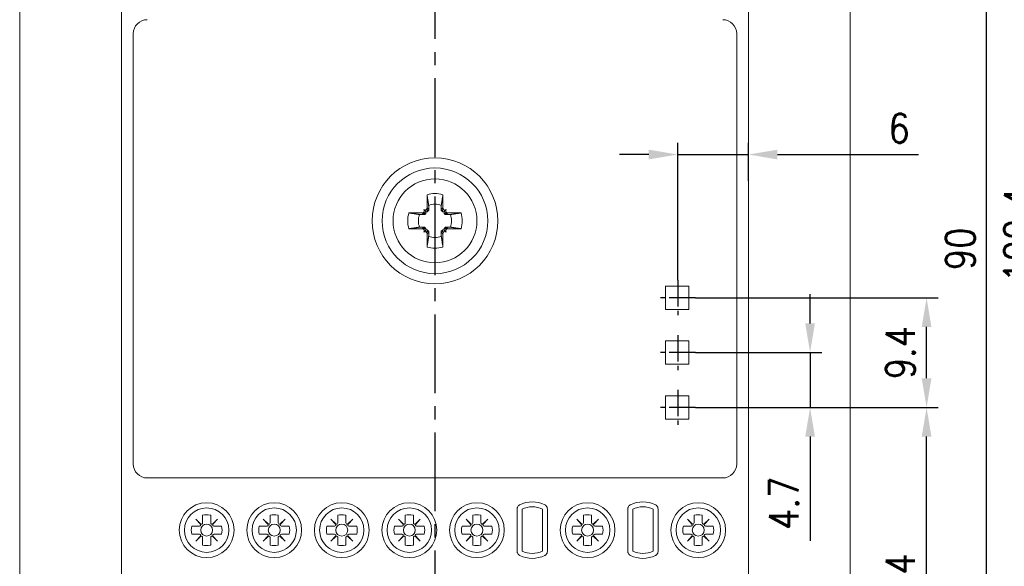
# Model space of a CAD drawing. Header units: millimetres. Extents: x -556 to 0, y -1 to 403.
# Tile 42 of 48: x -142 to -57, y 175 to 222. Entities that reach past the tile are written whole.
import ezdxf

# ---------------------------------------------------------------- set-up
doc = ezdxf.new("R2010")
doc.units = ezdxf.units.MM
doc.header["$LTSCALE"] = 3
doc.linetypes.add('CENTER2', pattern=[1.125, 0.75, -0.125, 0.125, -0.125])
doc.layers.get('DEFPOINTS').update_dxf_attribs({"color": 3})
doc.layers.add('0-CL', color=3, linetype='CENTER2')
doc.layers.add('0-DIM', color=3, linetype='Continuous')
doc.styles.add('ROMANS', font='romans.shx', dxfattribs={"width": 0.85})
doc.dimstyles.new('STAND01', dxfattribs={"dimtxt": 2.5, "dimasz": 2.5, "dimexe": 1, "dimexo": 0, "dimgap": 1, "dimtad": 1, "dimdec": 8, "dimdsep": 46, "dimtxsty": 'ROMANS', "dimcen": 0.09, "dimadec": 8, "dimazin": 2, "dimtp": 0.05, "dimtm": 0.05, "dimtfac": 0.6, "dimtdec": 8, "dimtmove": 0, "dimatfit": 0, "dimfxl": 1, "dimtolj": 1, "dimarcsym": 0})

# ---------------------------------------------------------------- blocks, each defined once
blk = doc.blocks.new('*D61')
at = {"layer": '0-DIM', "color": 0, "lineweight": -2}
for p, q in [((-626.65, 247.7), (-613.95, 247.7)), ((-614.95, 160.2), (-614.95, 245.2)), ((-626.65, 157.7), (-613.95, 157.7))]:
    blk.add_line(p, q, dxfattribs=at)
at = {"layer": '0-DIM', "color": 0}
for points in [[(-615.367, 245.2), (-614.533, 245.2), (-614.95, 247.7)], [(-615.367, 160.2), (-614.533, 160.2), (-614.95, 157.7)]]:
    blk.add_solid(points, dxfattribs=at)
at = {"layer": 'DEFPOINTS', "color": 0}
for p in [(-626.65, 247.7), (-614.95, 247.7), (-626.65, 157.7)]:
    blk.add_point(p, dxfattribs=at)
at = {"layer": '0-DIM', "color": 0, "insert": (-617.2, 202.7), "char_height": 2.5, "attachment_point": 5, "rotation": 90, "style": 'ROMANS'}
blk.add_mtext('\\A1;90', dxfattribs=at)
blk = doc.blocks.new('*D62')
at = {"layer": '0-DIM', "color": 0, "lineweight": -2}
for p, q in [((-639.95, 189.1), (-619.1, 189.1)), ((-620.1, 160.2), (-620.1, 186.6)), ((-626.65, 157.7), (-619.1, 157.7))]:
    blk.add_line(p, q, dxfattribs=at)
at = {"layer": '0-DIM', "color": 0}
for points in [[(-620.517, 186.6), (-619.683, 186.6), (-620.1, 189.1)], [(-620.517, 160.2), (-619.683, 160.2), (-620.1, 157.7)]]:
    blk.add_solid(points, dxfattribs=at)
at = {"layer": 'DEFPOINTS', "color": 0}
for p in [(-639.95, 189.1), (-620.1, 189.1), (-626.65, 157.7)]:
    blk.add_point(p, dxfattribs=at)
at = {"layer": '0-DIM', "color": 0, "insert": (-622.35, 173.4), "char_height": 2.5, "attachment_point": 5, "rotation": 90, "style": 'ROMANS'}
blk.add_mtext('\\A1;31.4', dxfattribs=at)
blk = doc.blocks.new('*D63')
at = {"layer": '0-DIM', "color": 0, "lineweight": -2}
for p, q in [((-641.45, 200), (-641.45, 211.788)), ((-635.4, 208.538), (-635.4, 211.788)), ((-643.95, 210.788), (-646.45, 210.788)), ((-641.45, 210.788), (-635.4, 210.788)), ((-632.9, 210.788), (-620.804, 210.788))]:
    blk.add_line(p, q, dxfattribs=at)
at = {"layer": '0-DIM', "color": 0}
for points in [[(-643.95, 211.204), (-643.95, 210.371), (-641.45, 210.788)], [(-632.9, 211.204), (-632.9, 210.371), (-635.4, 210.788)]]:
    blk.add_solid(points, dxfattribs=at)
at = {"layer": 'DEFPOINTS', "color": 0}
for p in [(-635.4, 210.788), (-635.4, 208.538), (-641.45, 200)]:
    blk.add_point(p, dxfattribs=at)
at = {"layer": '0-DIM', "color": 0, "insert": (-622.462, 213.038), "char_height": 2.5, "attachment_point": 5, "style": 'ROMANS'}
blk.add_mtext('\\A1;6', dxfattribs=at)
blk = doc.blocks.new('*D64')
at = {"layer": '0-DIM', "color": 0, "lineweight": -2}
for p, q in [((-639.95, 198.5), (-619.1, 198.5)), ((-620.1, 191.6), (-620.1, 196)), ((-639.95, 189.1), (-619.1, 189.1))]:
    blk.add_line(p, q, dxfattribs=at)
at = {"layer": '0-DIM', "color": 0}
for points in [[(-620.517, 196), (-619.683, 196), (-620.1, 198.5)], [(-620.517, 191.6), (-619.683, 191.6), (-620.1, 189.1)]]:
    blk.add_solid(points, dxfattribs=at)
at = {"layer": 'DEFPOINTS', "color": 0}
for p in [(-639.95, 198.5), (-620.1, 198.5), (-639.95, 189.1)]:
    blk.add_point(p, dxfattribs=at)
at = {"layer": '0-DIM', "color": 0, "insert": (-622.35, 193.8), "char_height": 2.5, "attachment_point": 5, "rotation": 90, "style": 'ROMANS'}
blk.add_mtext('\\A1;9.4', dxfattribs=at)
blk = doc.blocks.new('*D65')
at = {"layer": '0-DIM', "color": 0, "lineweight": -2}
for p, q in [((-630.1, 196.3), (-630.1, 198.8)), ((-639.95, 193.8), (-629.1, 193.8)), ((-630.1, 193.8), (-630.1, 189.1)), ((-639.95, 189.1), (-629.1, 189.1)), ((-630.1, 186.6), (-630.1, 177.648))]:
    blk.add_line(p, q, dxfattribs=at)
at = {"layer": '0-DIM', "color": 0}
for points in [[(-630.517, 196.3), (-629.683, 196.3), (-630.1, 193.8)], [(-630.517, 186.6), (-629.683, 186.6), (-630.1, 189.1)]]:
    blk.add_solid(points, dxfattribs=at)
at = {"layer": 'DEFPOINTS', "color": 0}
for p in [(-639.95, 193.8), (-639.95, 189.1), (-630.1, 189.1)]:
    blk.add_point(p, dxfattribs=at)
at = {"layer": '0-DIM', "color": 0, "insert": (-632.35, 180.874), "char_height": 2.5, "attachment_point": 5, "rotation": 90, "style": 'ROMANS'}
blk.add_mtext('\\A1;4.7', dxfattribs=at)
blk = doc.blocks.new('*D66')
at = {"layer": '0-DIM', "color": 0, "lineweight": -2}
for p, q in [((-638.95, 254.1), (-608.95, 254.1)), ((-609.95, 156.2), (-609.95, 251.6)), ((-640.35, 153.7), (-608.95, 153.7))]:
    blk.add_line(p, q, dxfattribs=at)
at = {"layer": '0-DIM', "color": 0}
for points in [[(-610.367, 251.6), (-609.533, 251.6), (-609.95, 254.1)], [(-610.367, 156.2), (-609.533, 156.2), (-609.95, 153.7)]]:
    blk.add_solid(points, dxfattribs=at)
at = {"layer": 'DEFPOINTS', "color": 0}
for p in [(-638.95, 254.1), (-609.95, 254.1), (-640.35, 153.7)]:
    blk.add_point(p, dxfattribs=at)
at = {"layer": '0-DIM', "color": 0, "insert": (-612.2, 203.9), "char_height": 2.5, "attachment_point": 5, "rotation": 90, "style": 'ROMANS'}
blk.add_mtext('\\A1;100.4', dxfattribs=at)
blk = doc.blocks.new('CGI1030-01')
at = {"linetype": 'Continuous', "lineweight": 0}
for p, q in [((-141.95, 157.7), (-141.95, 247.7)), ((-70.65, 157.7), (-70.65, 247.7)), ((-133.2, 231.12518266), (-133.2, 174.27481734)), ((-79.4, 174.27481734), (-79.4, 231.12518266)), ((-132.2, 221.15), (-132.2, 184.25)), ((-80.4, 221.15), (-80.4, 184.25)), ((-106.97946951, 207.34277437), (-106.97634485, 206.20511685)), ((-105.62053048, 207.34277437), (-105.62365515, 206.20511685)), ((-107.40511685, 205.77634485), (-108.54277437, 205.77946951)), ((-107.40511685, 205.77634485), (-107.26069867, 205.63192667)), ((-107.27054832, 205.84427415), (-107.29179723, 205.82302524)), ((-107.29179723, 205.82302524), (-107.14557876, 205.67680676)), ((-107.12853037, 205.92853038), (-107.27117151, 206.07117151)), ((-107.27054832, 205.84427415), (-107.12420111, 205.69792694)), ((-107.02302523, 206.09179724), (-107.04427415, 206.07054832)), ((-107.04427415, 206.07054832), (-106.89792694, 205.92420111)), ((-107.02302523, 206.09179724), (-106.87680676, 205.94557877)), ((-106.97634485, 206.20511685), (-106.83192667, 206.06069867)), ((-105.62365515, 206.20511685), (-105.76807333, 206.06069867)), ((-105.57697476, 206.09179724), (-105.72319323, 205.94557877)), ((-105.55572584, 206.07054832), (-105.70207305, 205.92420111)), ((-105.57697476, 206.09179724), (-105.55572584, 206.07054832)), ((-105.32945167, 205.84427415), (-105.47579888, 205.69792694)), ((-105.47146962, 205.92853038), (-105.32882848, 206.07117151)), ((-105.30820276, 205.82302524), (-105.45442123, 205.67680676)), ((-105.19488315, 205.77634485), (-105.33930132, 205.63192667)), ((-105.32945167, 205.84427415), (-105.30820276, 205.82302524)), ((-105.19488315, 205.77634485), (-104.05722563, 205.77946951)), ((-107.40511685, 204.42365515), (-107.26069867, 204.56807333)), ((-105.19488315, 204.42365515), (-105.33930132, 204.56807333)), ((-108.54277437, 204.42053049), (-107.40511685, 204.42365515)), ((-107.29179723, 204.37697476), (-107.14557876, 204.52319324)), ((-107.29179723, 204.37697476), (-107.27054832, 204.35572585)), ((-107.12853037, 204.27146962), (-107.27117151, 204.12882849)), ((-107.27054832, 204.35572585), (-107.12420111, 204.50207306)), ((-107.04427415, 204.12945168), (-106.89792694, 204.27579889)), ((-107.04427415, 204.12945168), (-107.02302523, 204.10820276)), ((-107.02302523, 204.10820276), (-106.87680676, 204.25442123)), ((-106.97634485, 203.99488315), (-106.97946951, 202.85722563)), ((-106.97634485, 203.99488315), (-106.83192667, 204.13930133)), ((-105.62365515, 203.99488315), (-105.76807333, 204.13930133)), ((-105.57697476, 204.10820276), (-105.72319323, 204.25442123)), ((-105.55572584, 204.12945168), (-105.70207305, 204.27579889)), ((-105.62365515, 203.99488315), (-105.62053048, 202.85722563)), ((-105.55572584, 204.12945168), (-105.57697476, 204.10820276)), ((-105.32945167, 204.35572585), (-105.47579888, 204.50207306)), ((-105.47146962, 204.27146962), (-105.32882848, 204.12882849)), ((-105.30820276, 204.37697476), (-105.45442123, 204.52319324)), ((-105.30820276, 204.37697476), (-105.32945167, 204.35572585)), ((-104.05722563, 204.42053049), (-105.19488315, 204.42365515)), ((-86.5, 197.5), (-86.5, 199.5)), ((-86.5, 199.5), (-84.5, 199.5)), ((-86.5, 197.5), (-86.5, 199.5)), ((-84.5, 199.5), (-86.5, 199.5)), ((-84.5, 199.5), (-84.5, 197.5)), ((-84.5, 199.5), (-84.5, 197.5)), ((-84.5, 197.5), (-86.5, 197.5)), ((-86.5, 197.5), (-84.5, 197.5)), ((-86.5, 192.8), (-86.5, 194.8)), ((-86.5, 194.8), (-84.5, 194.8)), ((-86.5, 192.8), (-86.5, 194.8)), ((-86.5, 194.8), (-84.5, 194.8)), ((-84.5, 194.8), (-84.5, 192.8)), ((-84.5, 194.8), (-84.5, 192.8)), ((-84.5, 192.8), (-86.5, 192.8)), ((-84.5, 192.8), (-86.5, 192.8)), ((-86.5, 188.1), (-86.5, 190.1)), ((-86.5, 190.1), (-84.5, 190.1)), ((-86.5, 188.1), (-86.5, 190.1)), ((-84.5, 190.1), (-86.5, 190.1)), ((-84.5, 190.1), (-84.5, 188.1)), ((-84.5, 190.1), (-84.5, 188.1)), ((-84.5, 188.1), (-86.5, 188.1)), ((-86.5, 188.1), (-84.5, 188.1)), ((-81.6, 183.05), (-131, 183.05)), ((-99.24739334, 176.76323007), (-99.24739334, 180.38676993)), ((-98.82643363, 176.77629482), (-98.82643363, 180.37370518)), ((-97.07356635, 176.77629482), (-97.07356635, 180.37370519)), ((-96.65260663, 180.38676993), (-96.65260663, 176.76323007)), ((-89.74739334, 176.76323007), (-89.74739334, 180.38676993)), ((-89.32643363, 176.77629482), (-89.32643363, 180.37370518)), ((-87.57356635, 176.77629482), (-87.57356635, 180.37370519)), ((-87.15260663, 180.38676993), (-87.15260663, 176.76323007)), ((-126.41745909, 179.11790695), (-126.83732504, 179.51232506)), ((-126.83732504, 179.51232506), (-126.44290693, 179.09245911)), ((-126.24899998, 179.8538102), (-126.24899998, 179.19081632)), ((-125.55099998, 179.19081632), (-125.55099998, 179.8538102)), ((-124.96267491, 179.51232506), (-125.38254086, 179.11790695)), ((-125.35709302, 179.09245911), (-124.96267491, 179.51232506)), ((-120.61745909, 179.11790695), (-121.03732504, 179.51232506)), ((-121.03732504, 179.51232506), (-120.64290693, 179.09245911)), ((-120.44899998, 179.8538102), (-120.44899998, 179.19081632)), ((-119.75099998, 179.19081632), (-119.75099998, 179.8538102)), ((-119.16267491, 179.51232506), (-119.58254086, 179.11790695)), ((-119.55709302, 179.09245911), (-119.16267491, 179.51232506)), ((-114.81745909, 179.11790695), (-115.23732504, 179.51232506)), ((-115.23732504, 179.51232506), (-114.84290693, 179.09245911)), ((-114.64899998, 179.8538102), (-114.64899998, 179.19081632)), ((-113.95099998, 179.19081632), (-113.95099998, 179.8538102)), ((-113.36267491, 179.51232506), (-113.78254086, 179.11790695)), ((-113.75709302, 179.09245911), (-113.36267491, 179.51232506)), ((-109.01745909, 179.11790695), (-109.43732504, 179.51232506)), ((-109.43732504, 179.51232506), (-109.04290693, 179.09245911)), ((-108.84899998, 179.8538102), (-108.84899998, 179.19081632)), ((-108.15099998, 179.19081632), (-108.15099998, 179.8538102)), ((-107.56267491, 179.51232506), (-107.98254086, 179.11790695)), ((-107.95709302, 179.09245911), (-107.56267491, 179.51232506)), ((-103.21745909, 179.11790695), (-103.63732504, 179.51232506)), ((-103.63732504, 179.51232506), (-103.24290693, 179.09245911)), ((-103.04899998, 179.8538102), (-103.04899998, 179.19081632)), ((-102.35099998, 179.19081632), (-102.35099998, 179.8538102)), ((-101.76267491, 179.51232506), (-102.18254086, 179.11790695)), ((-102.15709302, 179.09245911), (-101.76267491, 179.51232506)), ((-93.71745909, 179.11790695), (-94.13732504, 179.51232506)), ((-94.13732504, 179.51232506), (-93.74290693, 179.09245911)), ((-93.54899998, 179.8538102), (-93.54899998, 179.19081632)), ((-92.85099998, 179.19081632), (-92.85099998, 179.8538102)), ((-92.26267491, 179.51232506), (-92.68254086, 179.11790695)), ((-92.65709302, 179.09245911), (-92.26267491, 179.51232506)), ((-84.21745909, 179.11790695), (-84.63732504, 179.51232506)), ((-84.63732504, 179.51232506), (-84.24290693, 179.09245911)), ((-84.04899998, 179.8538102), (-84.04899998, 179.19081632)), ((-83.35099998, 179.19081632), (-83.35099998, 179.8538102)), ((-82.76267491, 179.51232506), (-83.18254086, 179.11790695)), ((-83.15709302, 179.09245911), (-82.76267491, 179.51232506)), ((-126.5158163, 178.924), (-127.17881018, 178.924)), ((-124.62118977, 178.924), (-125.28418366, 178.924)), ((-120.7158163, 178.924), (-121.37881018, 178.924)), ((-118.82118977, 178.924), (-119.48418366, 178.924)), ((-114.9158163, 178.924), (-115.57881018, 178.924)), ((-113.02118977, 178.924), (-113.68418366, 178.924)), ((-109.1158163, 178.924), (-109.77881018, 178.924)), ((-107.22118977, 178.924), (-107.88418366, 178.924)), ((-103.3158163, 178.924), (-103.97881018, 178.924)), ((-101.42118977, 178.924), (-102.08418366, 178.924)), ((-93.8158163, 178.924), (-94.47881018, 178.924)), ((-91.92118977, 178.924), (-92.58418366, 178.924)), ((-84.3158163, 178.924), (-84.97881018, 178.924)), ((-82.42118977, 178.924), (-83.08418366, 178.924)), ((-127.17881018, 178.226), (-126.5158163, 178.226)), ((-126.44290693, 178.05754089), (-126.83732504, 177.63767494)), ((-126.83732504, 177.63767494), (-126.41745909, 178.03209305)), ((-126.24899998, 177.95918368), (-126.24899998, 177.29618979)), ((-125.55099998, 177.29618979), (-125.55099998, 177.95918368)), ((-125.38254086, 178.03209305), (-124.96267491, 177.63767494)), ((-124.96267491, 177.63767494), (-125.35709302, 178.05754089)), ((-125.28418366, 178.226), (-124.62118977, 178.226)), ((-121.37881018, 178.226), (-120.7158163, 178.226)), ((-120.64290693, 178.05754089), (-121.03732504, 177.63767494)), ((-121.03732504, 177.63767494), (-120.61745909, 178.03209305)), ((-120.44899998, 177.95918368), (-120.44899998, 177.29618979)), ((-119.75099998, 177.29618979), (-119.75099998, 177.95918368)), ((-119.58254086, 178.03209305), (-119.16267491, 177.63767494)), ((-119.16267491, 177.63767494), (-119.55709302, 178.05754089)), ((-119.48418366, 178.226), (-118.82118977, 178.226)), ((-115.57881018, 178.226), (-114.9158163, 178.226)), ((-114.84290693, 178.05754089), (-115.23732504, 177.63767494)), ((-115.23732504, 177.63767494), (-114.81745909, 178.03209305)), ((-114.64899998, 177.95918368), (-114.64899998, 177.29618979)), ((-113.95099998, 177.29618979), (-113.95099998, 177.95918368)), ((-113.78254086, 178.03209305), (-113.36267491, 177.63767494)), ((-113.36267491, 177.63767494), (-113.75709302, 178.05754089)), ((-113.68418366, 178.226), (-113.02118977, 178.226)), ((-109.77881018, 178.226), (-109.1158163, 178.226)), ((-109.04290693, 178.05754089), (-109.43732504, 177.63767494)), ((-109.43732504, 177.63767494), (-109.01745909, 178.03209305)), ((-108.84899998, 177.95918368), (-108.84899998, 177.29618979)), ((-108.15099998, 177.29618979), (-108.15099998, 177.95918368)), ((-107.98254086, 178.03209305), (-107.56267491, 177.63767494)), ((-107.56267491, 177.63767494), (-107.95709302, 178.05754089)), ((-107.88418366, 178.226), (-107.22118977, 178.226)), ((-103.97881018, 178.226), (-103.3158163, 178.226)), ((-103.24290693, 178.05754089), (-103.63732504, 177.63767494)), ((-103.63732504, 177.63767494), (-103.21745909, 178.03209305)), ((-103.04899998, 177.95918368), (-103.04899998, 177.29618979)), ((-102.35099998, 177.29618979), (-102.35099998, 177.95918368)), ((-102.18254086, 178.03209305), (-101.76267491, 177.63767494)), ((-101.76267491, 177.63767494), (-102.15709302, 178.05754089)), ((-102.08418366, 178.226), (-101.42118977, 178.226)), ((-94.47881018, 178.226), (-93.8158163, 178.226)), ((-93.74290693, 178.05754089), (-94.13732504, 177.63767494)), ((-94.13732504, 177.63767494), (-93.71745909, 178.03209305)), ((-93.54899998, 177.95918368), (-93.54899998, 177.29618979)), ((-92.85099998, 177.29618979), (-92.85099998, 177.95918368)), ((-92.68254086, 178.03209305), (-92.26267491, 177.63767494)), ((-92.26267491, 177.63767494), (-92.65709302, 178.05754089)), ((-92.58418366, 178.226), (-91.92118977, 178.226)), ((-84.97881018, 178.226), (-84.3158163, 178.226)), ((-84.24290693, 178.05754089), (-84.63732504, 177.63767494)), ((-84.63732504, 177.63767494), (-84.21745909, 178.03209305)), ((-84.04899998, 177.95918368), (-84.04899998, 177.29618979)), ((-83.35099998, 177.29618979), (-83.35099998, 177.95918368)), ((-83.18254086, 178.03209305), (-82.76267491, 177.63767494)), ((-82.76267491, 177.63767494), (-83.15709302, 178.05754089)), ((-83.08418366, 178.226), (-82.42118977, 178.226))]:
    blk.add_line(p, q, dxfattribs=at)
for centre, radius in [((-106.3, 205.1), 5.4), ((-106.3, 205.1), 4.53273337), ((-125.89999999, 178.575), 2.35172989), ((-120.09999999, 178.575), 2.35172989), ((-114.29999999, 178.575), 2.35172989), ((-108.49999999, 178.575), 2.35172989), ((-102.69999999, 178.575), 2.35172989), ((-93.19999999, 178.575), 2.35172989), ((-83.69999999, 178.575), 2.35172989), ((-125.89999999, 178.575), 1.90604032), ((-120.09999999, 178.575), 1.90604032), ((-114.29999999, 178.575), 1.90604032), ((-108.49999999, 178.575), 1.90604032), ((-102.69999999, 178.575), 1.90604032), ((-93.19999999, 178.575), 1.90604032), ((-83.69999999, 178.575), 1.90604032), ((-125.89999998, 178.575), 0.51089547), ((-120.09999998, 178.575), 0.51089547), ((-114.29999998, 178.575), 0.51089547), ((-108.49999998, 178.575), 0.51089547), ((-102.69999998, 178.575), 0.51089547), ((-93.19999998, 178.575), 0.51089547), ((-83.69999998, 178.575), 0.51089547)]:
    blk.add_circle(centre, radius, dxfattribs=at)
for centre, radius, start, end in [((-131, 221.15), 1.2, 90, 180), ((-81.6, 221.15), 1.2, 0, 90), ((-106.3, 205.1), 3.6, 90.0000000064, 269.9999999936), ((-106.3, 205.1), 3.6, 270.0000000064, 89.9999999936), ((-106.3, 205.1), 2.34344099, 90.0000000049, 106.8546763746), ((-106.3, 205.1), 2.34344099, 73.1453236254, 89.9999999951), ((-106.3, 205.1), 1.42804516, 90.0000000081, 112.2558816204), ((-106.3, 205.1), 1.42804516, 67.7441183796, 89.9999999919), ((-106.3, 205.1), 2.34344099, 163.1453236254, 196.8546763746), ((-106.3, 205.1), 1.42804516, 157.7441183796, 202.2558816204), ((-106.3, 205.1), 1.42804516, 337.7441183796, 22.2558816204), ((-106.3, 205.1), 2.34344099, 343.1453236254, 16.8546763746), ((-106.3, 205.1), 1.42804516, 247.7441183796, 269.9999999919), ((-106.3, 205.1), 1.42804516, 270.0000000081, 292.2558816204), ((-106.3, 205.1), 2.34344099, 253.1453236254, 269.9999999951), ((-106.3, 205.1), 2.34344099, 270.0000000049, 286.8546763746), ((-131, 184.25), 1.2, 180, 270), ((-81.6, 184.25), 1.2, 270, 0), ((-97.94999998, 178.575), 2.42182859, 63.6497969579, 116.3502033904), ((-88.44999998, 178.575), 2.42182859, 63.6497969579, 116.3502033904), ((-97.95, 178.575), 2.00086888, 89.9999997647, 115.9780331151), ((-97.95, 178.575), 2.00086888, 64.0219665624, 89.9999997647), ((-88.45, 178.575), 2.00086888, 89.9999997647, 115.9780331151), ((-88.45, 178.575), 2.00086888, 64.0219665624, 89.9999997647), ((-125.89999998, 178.575), 1.32557781, 76.9197006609, 105.2648590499), ((-125.89999998, 178.575), 1.32557781, 74.7351409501, 76.9197006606), ((-120.09999998, 178.575), 1.32557781, 76.9197006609, 105.2648590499), ((-120.09999998, 178.575), 1.32557781, 74.7351409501, 76.9197006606), ((-114.29999998, 178.575), 1.32557781, 76.9197006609, 105.2648590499), ((-114.29999998, 178.575), 1.32557781, 74.7351409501, 76.9197006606), ((-108.49999998, 178.575), 1.32557781, 76.9197006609, 105.2648590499), ((-108.49999998, 178.575), 1.32557781, 74.7351409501, 76.9197006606), ((-102.69999998, 178.575), 1.32557781, 76.9197006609, 105.2648590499), ((-102.69999998, 178.575), 1.32557781, 74.7351409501, 76.9197006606), ((-93.19999998, 178.575), 1.32557781, 76.9197006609, 105.2648590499), ((-93.19999998, 178.575), 1.32557781, 74.7351409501, 76.9197006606), ((-83.69999998, 178.575), 1.32557781, 76.9197006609, 105.2648590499), ((-83.69999998, 178.575), 1.32557781, 74.7351409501, 76.9197006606), ((-125.89999998, 178.575), 1.32557781, 164.7351409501, 195.2648590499), ((-125.89999998, 178.575), 1.32557781, 344.7351409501, 15.2648590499), ((-120.09999998, 178.575), 1.32557781, 164.7351409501, 195.2648590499), ((-120.09999998, 178.575), 1.32557781, 344.7351409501, 15.2648590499), ((-114.29999998, 178.575), 1.32557781, 164.7351409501, 195.2648590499), ((-114.29999998, 178.575), 1.32557781, 344.7351409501, 15.2648590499), ((-108.49999998, 178.575), 1.32557781, 164.7351409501, 195.2648590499), ((-108.49999998, 178.575), 1.32557781, 344.7351409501, 15.2648590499), ((-102.69999998, 178.575), 1.32557781, 164.7351409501, 195.2648590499), ((-102.69999998, 178.575), 1.32557781, 344.7351409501, 15.2648590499), ((-93.19999998, 178.575), 1.32557781, 164.7351409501, 195.2648590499), ((-93.19999998, 178.575), 1.32557781, 344.7351409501, 15.2648590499), ((-83.69999998, 178.575), 1.32557781, 164.7351409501, 195.2648590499), ((-83.69999998, 178.575), 1.32557781, 344.7351409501, 15.2648590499), ((-125.89999998, 178.575), 1.32557781, 254.7351409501, 283.0802993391), ((-125.89999998, 178.575), 1.32557781, 283.0802993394, 285.2648590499), ((-120.09999998, 178.575), 1.32557781, 254.7351409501, 283.0802993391), ((-120.09999998, 178.575), 1.32557781, 283.0802993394, 285.2648590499), ((-114.29999998, 178.575), 1.32557781, 254.7351409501, 283.0802993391), ((-114.29999998, 178.575), 1.32557781, 283.0802993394, 285.2648590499), ((-108.49999998, 178.575), 1.32557781, 254.7351409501, 283.0802993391), ((-108.49999998, 178.575), 1.32557781, 283.0802993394, 285.2648590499), ((-102.69999998, 178.575), 1.32557781, 254.7351409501, 283.0802993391), ((-102.69999998, 178.575), 1.32557781, 283.0802993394, 285.2648590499), ((-97.95, 178.575), 2.00086888, 244.0219668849, 270.0000002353), ((-97.95, 178.575), 2.00086888, 270.0000002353, 295.9780335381), ((-93.19999998, 178.575), 1.32557781, 254.7351409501, 283.0802993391), ((-93.19999998, 178.575), 1.32557781, 283.0802993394, 285.2648590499), ((-88.45, 178.575), 2.00086888, 244.0219668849, 270.0000002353), ((-88.45, 178.575), 2.00086888, 270.0000002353, 295.9780335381), ((-83.69999998, 178.575), 1.32557781, 254.7351409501, 283.0802993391), ((-83.69999998, 178.575), 1.32557781, 283.0802993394, 285.2648590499), ((-97.94999998, 178.575), 2.42182859, 243.6497966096, 296.3502030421), ((-88.44999998, 178.575), 2.42182859, 243.6497966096, 296.3502030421)]:
    blk.add_arc(centre, radius, start, end, dxfattribs=at)
for centre, major_axis, ratio, start_param, end_param in [((-107.40555751, 205.93678551), (0.11376028, -0.11376028), 0.9945218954, 5.4977871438, 6.2831853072), ((-107.38430859, 205.95803443), (0.11376028, -0.11376028), 0.9945218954, 0, 1.5707963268), ((-107.15803442, 206.1843086), (0.11376028, -0.11376028), 0.9945218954, 4.7123889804, 6.2831853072), ((-107.13678551, 206.20555751), (0.11376028, -0.11376028), 0.9945218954, 0, 0.7853981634), ((-105.46321448, 206.20555751), (-0.11376028, -0.11376028), 0.9945218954, 5.4977871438, 6.2831853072), ((-105.44196557, 206.1843086), (-0.11376028, -0.11376028), 0.9945218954, 0, 1.5707963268), ((-105.2156914, 205.95803443), (-0.11376028, -0.11376028), 0.9945218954, 4.7123889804, 6.2831853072), ((-105.19444248, 205.93678551), (-0.11376028, -0.11376028), 0.9945218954, 0, 0.7853981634), ((-107.40555751, 204.26321449), (0.11376028, 0.11376028), 0.9945218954, 0, 0.7853981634), ((-107.38430859, 204.24196557), (0.11376028, 0.11376028), 0.9945218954, 4.7123889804, 6.2831853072), ((-107.15803442, 204.0156914), (0.11376028, 0.11376028), 0.9945218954, 0, 1.5707963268), ((-107.13678551, 203.99444249), (0.11376028, 0.11376028), 0.9945218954, 5.4977871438, 6.2831853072), ((-105.46321448, 203.99444249), (-0.11376028, 0.11376028), 0.9945218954, 0, 0.7853981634), ((-105.44196557, 204.0156914), (-0.11376028, 0.11376028), 0.9945218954, 4.7123889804, 6.2831853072), ((-105.2156914, 204.24196557), (-0.11376028, 0.11376028), 0.9945218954, 0, 1.5707963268), ((-105.19444248, 204.26321449), (-0.11376028, 0.11376028), 0.9945218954, 5.4977871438, 6.2831853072), ((-126.34899998, 179.19081632), (0, -0.10002283), 0.9997717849, 5.5291426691, 7.853981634), ((-125.45099998, 179.19081632), (0, -0.10002283), 0.9997717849, 4.7123889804, 7.0372279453), ((-120.54899998, 179.19081632), (0, -0.10002283), 0.9997717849, 5.5291426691, 7.853981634), ((-119.65099998, 179.19081632), (0, -0.10002283), 0.9997717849, 4.7123889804, 7.0372279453), ((-114.74899998, 179.19081632), (0, -0.10002283), 0.9997717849, 5.5291426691, 7.853981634), ((-113.85099998, 179.19081632), (0, -0.10002283), 0.9997717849, 4.7123889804, 7.0372279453), ((-108.94899998, 179.19081632), (0, -0.10002283), 0.9997717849, 5.5291426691, 7.853981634), ((-108.05099998, 179.19081632), (0, -0.10002283), 0.9997717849, 4.7123889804, 7.0372279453), ((-103.14899998, 179.19081632), (0, -0.10002283), 0.9997717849, 5.5291426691, 7.853981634), ((-102.25099998, 179.19081632), (0, -0.10002283), 0.9997717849, 4.7123889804, 7.0372279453), ((-93.64899998, 179.19081632), (0, -0.10002283), 0.9997717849, 5.5291426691, 7.853981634), ((-92.75099998, 179.19081632), (0, -0.10002283), 0.9997717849, 4.7123889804, 7.0372279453), ((-84.14899998, 179.19081632), (0, -0.10002283), 0.9997717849, 5.5291426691, 7.853981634), ((-83.25099998, 179.19081632), (0, -0.10002283), 0.9997717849, 4.7123889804, 7.0372279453), ((-126.5158163, 179.024), (0.10002283, 0), 0.9997717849, 4.7123889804, 7.0372279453), ((-125.28418366, 179.024), (-0.10002283, 0), 0.9997717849, 5.5291426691, 7.853981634), ((-120.7158163, 179.024), (0.10002283, 0), 0.9997717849, 4.7123889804, 7.0372279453), ((-119.48418366, 179.024), (-0.10002283, 0), 0.9997717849, 5.5291426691, 7.853981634), ((-114.9158163, 179.024), (0.10002283, 0), 0.9997717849, 4.7123889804, 7.0372279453), ((-113.68418366, 179.024), (-0.10002283, 0), 0.9997717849, 5.5291426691, 7.853981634), ((-109.1158163, 179.024), (0.10002283, 0), 0.9997717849, 4.7123889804, 7.0372279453), ((-107.88418366, 179.024), (-0.10002283, 0), 0.9997717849, 5.5291426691, 7.853981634), ((-103.3158163, 179.024), (0.10002283, 0), 0.9997717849, 4.7123889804, 7.0372279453), ((-102.08418366, 179.024), (-0.10002283, 0), 0.9997717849, 5.5291426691, 7.853981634), ((-93.8158163, 179.024), (0.10002283, 0), 0.9997717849, 4.7123889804, 7.0372279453), ((-92.58418366, 179.024), (-0.10002283, 0), 0.9997717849, 5.5291426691, 7.853981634), ((-84.3158163, 179.024), (0.10002283, 0), 0.9997717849, 4.7123889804, 7.0372279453), ((-83.08418366, 179.024), (-0.10002283, 0), 0.9997717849, 5.5291426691, 7.853981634), ((-126.5158163, 178.126), (0.10002283, 0), 0.9997717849, 5.5291426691, 7.853981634), ((-126.34899998, 177.95918368), (0, 0.10002283), 0.9997717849, 4.7123889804, 7.0372279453), ((-125.45099998, 177.95918368), (0, 0.10002283), 0.9997717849, 5.5291426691, 7.853981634), ((-125.28418366, 178.126), (-0.10002283, 0), 0.9997717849, 4.7123889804, 7.0372279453), ((-120.7158163, 178.126), (0.10002283, 0), 0.9997717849, 5.5291426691, 7.853981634), ((-120.54899998, 177.95918368), (0, 0.10002283), 0.9997717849, 4.7123889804, 7.0372279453), ((-119.65099998, 177.95918368), (0, 0.10002283), 0.9997717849, 5.5291426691, 7.853981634), ((-119.48418366, 178.126), (-0.10002283, 0), 0.9997717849, 4.7123889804, 7.0372279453), ((-114.9158163, 178.126), (0.10002283, 0), 0.9997717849, 5.5291426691, 7.853981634), ((-114.74899998, 177.95918368), (0, 0.10002283), 0.9997717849, 4.7123889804, 7.0372279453), ((-113.85099998, 177.95918368), (0, 0.10002283), 0.9997717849, 5.5291426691, 7.853981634), ((-113.68418366, 178.126), (-0.10002283, 0), 0.9997717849, 4.7123889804, 7.0372279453), ((-109.1158163, 178.126), (0.10002283, 0), 0.9997717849, 5.5291426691, 7.853981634), ((-108.94899998, 177.95918368), (0, 0.10002283), 0.9997717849, 4.7123889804, 7.0372279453), ((-108.05099998, 177.95918368), (0, 0.10002283), 0.9997717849, 5.5291426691, 7.853981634), ((-107.88418366, 178.126), (-0.10002283, 0), 0.9997717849, 4.7123889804, 7.0372279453), ((-103.3158163, 178.126), (0.10002283, 0), 0.9997717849, 5.5291426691, 7.853981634), ((-103.14899998, 177.95918368), (0, 0.10002283), 0.9997717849, 4.7123889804, 7.0372279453), ((-102.25099998, 177.95918368), (0, 0.10002283), 0.9997717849, 5.5291426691, 7.853981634), ((-102.08418366, 178.126), (-0.10002283, 0), 0.9997717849, 4.7123889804, 7.0372279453), ((-93.8158163, 178.126), (0.10002283, 0), 0.9997717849, 5.5291426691, 7.853981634), ((-93.64899998, 177.95918368), (0, 0.10002283), 0.9997717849, 4.7123889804, 7.0372279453), ((-92.75099998, 177.95918368), (0, 0.10002283), 0.9997717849, 5.5291426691, 7.853981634), ((-92.58418366, 178.126), (-0.10002283, 0), 0.9997717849, 4.7123889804, 7.0372279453), ((-84.3158163, 178.126), (0.10002283, 0), 0.9997717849, 5.5291426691, 7.853981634), ((-84.14899998, 177.95918368), (0, 0.10002283), 0.9997717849, 4.7123889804, 7.0372279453), ((-83.25099998, 177.95918368), (0, 0.10002283), 0.9997717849, 5.5291426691, 7.853981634), ((-83.08418366, 178.126), (-0.10002283, 0), 0.9997717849, 4.7123889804, 7.0372279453)]:
    blk.add_ellipse(centre, major_axis=major_axis, ratio=ratio, start_param=start_param, end_param=end_param, dxfattribs=at)
for points, weights in [([(-106.97946951, 207.34277437), (-106.89227786, 206.76742673), (-106.840863, 206.42165812)], [1.07417456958, 1.07148624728, 1]), ([(-105.62053048, 207.34277437), (-105.70772213, 206.76742673), (-105.75913699, 206.42165812)], [1.07417456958, 1.07148624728, 1]), ([(-106.840863, 206.42165812), (-106.83570198, 206.21737992), (-106.83192667, 206.06069867)], [1, 1.11053776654, 1.20760574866]), ([(-105.75913699, 206.42165812), (-105.76429801, 206.21737992), (-105.76807333, 206.06069867)], [1, 1.11053776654, 1.20760574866]), ([(-107.62165812, 205.640863), (-107.96742673, 205.69227786), (-108.54277437, 205.77946951)], [1, 1.07148624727, 1.07417456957]), ([(-107.26069867, 205.63192667), (-107.41737991, 205.63570199), (-107.62165812, 205.640863)], [1.20760574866, 1.11053776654, 1]), ([(-107.12420111, 205.69792694), (-107.13485574, 205.68739), (-107.14557876, 205.67680676)], [1.20940093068, 1.20789691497, 1.20611527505]), ([(-106.87680676, 205.94557877), (-106.88739, 205.93485574), (-106.89792694, 205.92420111)], [1.20611527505, 1.20789691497, 1.20940093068]), ([(-105.72319323, 205.94557877), (-105.71261, 205.93485574), (-105.70207305, 205.92420111)], [1.20611527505, 1.20789691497, 1.20940093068]), ([(-105.47579888, 205.69792694), (-105.46514426, 205.68739), (-105.45442123, 205.67680676)], [1.20940093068, 1.20789691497, 1.20611527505]), ([(-105.33930132, 205.63192667), (-105.18262008, 205.63570199), (-104.97834187, 205.640863)], [1.20760574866, 1.11053776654, 1]), ([(-104.97834187, 205.640863), (-104.63257326, 205.69227786), (-104.05722563, 205.77946951)], [1, 1.07148624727, 1.07417456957]), ([(-108.54277437, 204.42053049), (-107.96742673, 204.50772214), (-107.62165812, 204.559137)], [1.07417456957, 1.07148624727, 1]), ([(-107.62165812, 204.559137), (-107.41737991, 204.56429801), (-107.26069867, 204.56807333)], [1, 1.11053776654, 1.20760574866]), ([(-104.97834187, 204.559137), (-105.18262008, 204.56429801), (-105.33930132, 204.56807333)], [1, 1.11053776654, 1.20760574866]), ([(-104.05722563, 204.42053049), (-104.63257326, 204.50772214), (-104.97834187, 204.559137)], [1.07417456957, 1.07148624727, 1]), ([(-107.14557876, 204.52319324), (-107.13485574, 204.51261), (-107.12420111, 204.50207306)], [1.20611527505, 1.20789691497, 1.20940093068]), ([(-106.840863, 203.77834188), (-106.89227786, 203.43257327), (-106.97946951, 202.85722563)], [1, 1.07148624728, 1.07417456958]), ([(-106.89792694, 204.27579889), (-106.88739, 204.26514426), (-106.87680676, 204.25442123)], [1.20940093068, 1.20789691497, 1.20611527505]), ([(-106.83192667, 204.13930133), (-106.83570198, 203.98262008), (-106.840863, 203.77834188)], [1.20760574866, 1.11053776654, 1]), ([(-105.76807333, 204.13930133), (-105.76429801, 203.98262008), (-105.75913699, 203.77834188)], [1.20760574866, 1.11053776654, 1]), ([(-105.75913699, 203.77834188), (-105.70772213, 203.43257327), (-105.62053048, 202.85722563)], [1, 1.07148624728, 1.07417456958]), ([(-105.70207305, 204.27579889), (-105.71261, 204.26514426), (-105.72319323, 204.25442123)], [1.20940093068, 1.20789691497, 1.20611527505]), ([(-105.45442123, 204.52319324), (-105.46514426, 204.51261), (-105.47579888, 204.50207306)], [1.20611527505, 1.20789691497, 1.20940093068])]:
    blk.add_rational_spline(points, weights, degree=2, dxfattribs=at)
for points, knots in [([(-107.14557876, 205.67680676), (-107.15255148, 205.66992494), (-107.16029362, 205.663627), (-107.18443081, 205.64760639), (-107.20228741, 205.64022667), (-107.23251512, 205.63310385), (-107.24656879, 205.6315862), (-107.26069867, 205.63192667)], [-0.25295973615, -0.25295973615, -0.25295973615, -0.25295973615, -0.21782125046, -0.21782125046, -0.15007658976, -0.15007658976, -0.09817299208, -0.09817299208, -0.09817299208, -0.09817299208]), ([(-107.12853037, 205.92853038), (-107.11499957, 205.91499958), (-107.10279634, 205.89805357), (-107.08540132, 205.86069326), (-107.08021453, 205.8402744), (-107.07753109, 205.80314815), (-107.07918076, 205.78382206), (-107.08965081, 205.74697279), (-107.09848988, 205.72945253), (-107.11378359, 205.70904803), (-107.11875154, 205.70331632), (-107.12420111, 205.69792694)], [0.69104318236, 0.69104318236, 0.69104318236, 0.69104318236, 0.76649389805, 0.76649389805, 0.84194461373, 0.84194461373, 0.90995721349, 0.90995721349, 0.97796981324, 0.97796981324, 1.00558179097, 1.00558179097, 1.00558179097, 1.00558179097]), ([(-106.89792694, 205.92420111), (-106.90331631, 205.91875154), (-106.90904802, 205.91378359), (-106.92945253, 205.89848989), (-106.94697279, 205.88965081), (-106.98382206, 205.87918076), (-107.00314814, 205.8775311), (-107.0402744, 205.88021454), (-107.06069326, 205.88540133), (-107.09805357, 205.90279634), (-107.11499957, 205.91499958), (-107.12853037, 205.92853038)], [0.25797422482, 0.25797422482, 0.25797422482, 0.25797422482, 0.28558620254, 0.28558620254, 0.3535988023, 0.3535988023, 0.42161140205, 0.42161140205, 0.49706211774, 0.49706211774, 0.57251283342, 0.57251283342, 0.57251283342, 0.57251283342]), ([(-106.83192667, 206.06069867), (-106.8315862, 206.04656879), (-106.83310385, 206.03251512), (-106.84022667, 206.00228741), (-106.84760639, 205.98443081), (-106.86362699, 205.96029362), (-106.86992494, 205.95255149), (-106.87680676, 205.94557877)], [0.09817299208, 0.09817299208, 0.09817299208, 0.09817299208, 0.15007658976, 0.15007658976, 0.21782125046, 0.21782125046, 0.25295973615, 0.25295973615, 0.25295973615, 0.25295973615]), ([(-105.76807333, 206.06069867), (-105.76841379, 206.04656879), (-105.76689615, 206.03251512), (-105.75977333, 206.00228741), (-105.7523936, 205.98443081), (-105.736373, 205.96029362), (-105.73007506, 205.95255149), (-105.72319323, 205.94557877)], [0.09817299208, 0.09817299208, 0.09817299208, 0.09817299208, 0.15007658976, 0.15007658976, 0.21782125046, 0.21782125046, 0.25295973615, 0.25295973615, 0.25295973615, 0.25295973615]), ([(-105.70207305, 205.92420111), (-105.69668368, 205.91875154), (-105.69095197, 205.91378359), (-105.67054746, 205.89848989), (-105.65302721, 205.88965081), (-105.61617793, 205.87918076), (-105.59685185, 205.8775311), (-105.55972559, 205.88021454), (-105.53930673, 205.88540133), (-105.50194642, 205.90279634), (-105.48500042, 205.91499958), (-105.47146962, 205.92853038)], [0.25797422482, 0.25797422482, 0.25797422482, 0.25797422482, 0.28558620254, 0.28558620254, 0.3535988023, 0.3535988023, 0.42161140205, 0.42161140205, 0.49706211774, 0.49706211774, 0.57251283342, 0.57251283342, 0.57251283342, 0.57251283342]), ([(-105.47146962, 205.92853038), (-105.48500042, 205.91499958), (-105.49720365, 205.89805357), (-105.51459867, 205.86069326), (-105.51978546, 205.8402744), (-105.5224689, 205.80314815), (-105.52081923, 205.78382206), (-105.51034918, 205.74697279), (-105.50151011, 205.72945253), (-105.4862164, 205.70904803), (-105.48124845, 205.70331632), (-105.47579888, 205.69792694)], [0.69104318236, 0.69104318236, 0.69104318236, 0.69104318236, 0.76649389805, 0.76649389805, 0.84194461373, 0.84194461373, 0.90995721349, 0.90995721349, 0.97796981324, 0.97796981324, 1.00558179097, 1.00558179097, 1.00558179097, 1.00558179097]), ([(-105.45442123, 205.67680676), (-105.44744851, 205.66992494), (-105.43970638, 205.663627), (-105.41556919, 205.64760639), (-105.39771259, 205.64022667), (-105.36748488, 205.63310385), (-105.35343121, 205.6315862), (-105.33930132, 205.63192667)], [-0.25295973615, -0.25295973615, -0.25295973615, -0.25295973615, -0.21782125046, -0.21782125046, -0.15007658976, -0.15007658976, -0.09817299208, -0.09817299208, -0.09817299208, -0.09817299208]), ([(-107.26069867, 204.56807333), (-107.24656879, 204.5684138), (-107.23251512, 204.56689615), (-107.20228741, 204.55977333), (-107.18443081, 204.55239361), (-107.16029362, 204.536373), (-107.15255148, 204.53007506), (-107.14557876, 204.52319324)], [0.09817299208, 0.09817299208, 0.09817299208, 0.09817299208, 0.15007658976, 0.15007658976, 0.21782125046, 0.21782125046, 0.25295973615, 0.25295973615, 0.25295973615, 0.25295973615]), ([(-105.33930132, 204.56807333), (-105.35343121, 204.5684138), (-105.36748488, 204.56689615), (-105.39771259, 204.55977333), (-105.41556919, 204.55239361), (-105.43970638, 204.536373), (-105.44744851, 204.53007506), (-105.45442123, 204.52319324)], [0.09817299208, 0.09817299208, 0.09817299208, 0.09817299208, 0.15007658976, 0.15007658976, 0.21782125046, 0.21782125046, 0.25295973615, 0.25295973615, 0.25295973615, 0.25295973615]), ([(-107.12420111, 204.50207306), (-107.11875154, 204.49668368), (-107.11378359, 204.49095197), (-107.09848988, 204.47054747), (-107.08965081, 204.45302721), (-107.07918076, 204.41617794), (-107.07753109, 204.39685185), (-107.08021453, 204.35972559), (-107.08540132, 204.33930674), (-107.10279634, 204.30194642), (-107.11499957, 204.28500042), (-107.12853037, 204.27146962)], [0.25797422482, 0.25797422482, 0.25797422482, 0.25797422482, 0.28558620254, 0.28558620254, 0.3535988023, 0.3535988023, 0.42161140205, 0.42161140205, 0.49706211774, 0.49706211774, 0.57251283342, 0.57251283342, 0.57251283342, 0.57251283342]), ([(-107.12853037, 204.27146962), (-107.11499957, 204.28500042), (-107.09805357, 204.29720366), (-107.06069326, 204.31459867), (-107.0402744, 204.31978546), (-107.00314814, 204.3224689), (-106.98382206, 204.32081924), (-106.94697279, 204.31034919), (-106.92945253, 204.30151011), (-106.90904802, 204.28621641), (-106.90331631, 204.28124846), (-106.89792694, 204.27579889)], [0.69104318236, 0.69104318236, 0.69104318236, 0.69104318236, 0.76649389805, 0.76649389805, 0.84194461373, 0.84194461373, 0.90995721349, 0.90995721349, 0.97796981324, 0.97796981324, 1.00558179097, 1.00558179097, 1.00558179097, 1.00558179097]), ([(-106.87680676, 204.25442123), (-106.86992494, 204.24744851), (-106.86362699, 204.23970638), (-106.84760639, 204.21556919), (-106.84022667, 204.19771259), (-106.83310385, 204.16748488), (-106.8315862, 204.15343121), (-106.83192667, 204.13930133)], [-0.25295973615, -0.25295973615, -0.25295973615, -0.25295973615, -0.21782125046, -0.21782125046, -0.15007658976, -0.15007658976, -0.09817299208, -0.09817299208, -0.09817299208, -0.09817299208]), ([(-105.72319323, 204.25442123), (-105.73007506, 204.24744851), (-105.736373, 204.23970638), (-105.7523936, 204.21556919), (-105.75977333, 204.19771259), (-105.76689615, 204.16748488), (-105.76841379, 204.15343121), (-105.76807333, 204.13930133)], [-0.25295973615, -0.25295973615, -0.25295973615, -0.25295973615, -0.21782125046, -0.21782125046, -0.15007658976, -0.15007658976, -0.09817299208, -0.09817299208, -0.09817299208, -0.09817299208]), ([(-105.47146962, 204.27146962), (-105.48500042, 204.28500042), (-105.50194642, 204.29720366), (-105.53930673, 204.31459867), (-105.55972559, 204.31978546), (-105.59685185, 204.3224689), (-105.61617793, 204.32081924), (-105.65302721, 204.31034919), (-105.67054746, 204.30151011), (-105.69095197, 204.28621641), (-105.69668368, 204.28124846), (-105.70207305, 204.27579889)], [0.69104318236, 0.69104318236, 0.69104318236, 0.69104318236, 0.76649389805, 0.76649389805, 0.84194461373, 0.84194461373, 0.90995721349, 0.90995721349, 0.97796981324, 0.97796981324, 1.00558179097, 1.00558179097, 1.00558179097, 1.00558179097]), ([(-105.47579888, 204.50207306), (-105.48124845, 204.49668368), (-105.4862164, 204.49095197), (-105.50151011, 204.47054747), (-105.51034918, 204.45302721), (-105.52081923, 204.41617794), (-105.5224689, 204.39685185), (-105.51978546, 204.35972559), (-105.51459867, 204.33930674), (-105.49720365, 204.30194642), (-105.48500042, 204.28500042), (-105.47146962, 204.27146962)], [0.25797422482, 0.25797422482, 0.25797422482, 0.25797422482, 0.28558620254, 0.28558620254, 0.3535988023, 0.3535988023, 0.42161140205, 0.42161140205, 0.49706211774, 0.49706211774, 0.57251283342, 0.57251283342, 0.57251283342, 0.57251283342]), ([(-99.24739334, 180.38676993), (-99.24739334, 180.40517818), (-99.24611674, 180.42370902), (-99.23943785, 180.47152734), (-99.23199625, 180.50057751), (-99.20485275, 180.57238695), (-99.18000811, 180.61392299), (-99.12029721, 180.68244541), (-99.08588037, 180.71077227), (-99.04812781, 180.73272693)], [0, 0, 0, 0, 0.05522477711, 0.05522477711, 0.14358442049, 0.14358442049, 0.28495984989, 0.28495984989, 0.41551818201, 0.41551818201, 0.41551818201, 0.41551818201]), ([(-96.83090303, 180.71969944), (-96.82965776, 180.71887033), (-96.82841691, 180.71803405), (-96.80263571, 180.70044639), (-96.77990692, 180.68088387), (-96.72760646, 180.62468756), (-96.70141355, 180.58398829), (-96.66314107, 180.49195712), (-96.65260663, 180.43904938), (-96.65260663, 180.38676993)], [0.05077412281, 0.05077412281, 0.05077412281, 0.05077412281, 0.05522477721, 0.05522477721, 0.14358442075, 0.14358442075, 0.28495985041, 0.28495985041, 0.4417982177, 0.4417982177, 0.4417982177, 0.4417982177]), ([(-89.74739334, 180.38676993), (-89.74739334, 180.40517818), (-89.74611674, 180.42370902), (-89.73943785, 180.47152734), (-89.73199625, 180.50057751), (-89.70485275, 180.57238695), (-89.68000811, 180.61392299), (-89.62029721, 180.68244541), (-89.58588037, 180.71077227), (-89.54812781, 180.73272693)], [0, 0, 0, 0, 0.05522477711, 0.05522477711, 0.14358442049, 0.14358442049, 0.28495984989, 0.28495984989, 0.41551818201, 0.41551818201, 0.41551818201, 0.41551818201]), ([(-87.33090303, 180.71969944), (-87.32965776, 180.71887033), (-87.32841691, 180.71803405), (-87.30263571, 180.70044639), (-87.27990692, 180.68088387), (-87.22760646, 180.62468756), (-87.20141355, 180.58398829), (-87.16314107, 180.49195712), (-87.15260663, 180.43904938), (-87.15260663, 180.38676993)], [0.05077412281, 0.05077412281, 0.05077412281, 0.05077412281, 0.05522477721, 0.05522477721, 0.14358442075, 0.14358442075, 0.28495985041, 0.28495985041, 0.4417982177, 0.4417982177, 0.4417982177, 0.4417982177]), ([(-99.04812781, 176.41727307), (-99.08588037, 176.43922773), (-99.12029721, 176.46755459), (-99.18000811, 176.53607701), (-99.20485275, 176.57761305), (-99.23199625, 176.64942249), (-99.23943785, 176.67847266), (-99.24611674, 176.72629098), (-99.24739334, 176.74482182), (-99.24739334, 176.76323007)], [0.0262800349, 0.0262800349, 0.0262800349, 0.0262800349, 0.15683836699, 0.15683836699, 0.2982137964, 0.2982137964, 0.38657343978, 0.38657343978, 0.44179821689, 0.44179821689, 0.44179821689, 0.44179821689]), ([(-96.65260663, 176.76323007), (-96.65260663, 176.71095062), (-96.66314107, 176.65804288), (-96.70141355, 176.56601171), (-96.72760646, 176.52531244), (-96.77990692, 176.46911613), (-96.80263571, 176.44955361), (-96.82841691, 176.43196595), (-96.82965776, 176.43112967), (-96.83090303, 176.43030056)], [0, 0, 0, 0, 0.15683836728, 0.15683836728, 0.29821379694, 0.29821379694, 0.38657344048, 0.38657344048, 0.39102409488, 0.39102409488, 0.39102409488, 0.39102409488]), ([(-89.54812781, 176.41727307), (-89.58588037, 176.43922773), (-89.62029721, 176.46755459), (-89.68000811, 176.53607701), (-89.70485275, 176.57761305), (-89.73199625, 176.64942249), (-89.73943785, 176.67847266), (-89.74611674, 176.72629098), (-89.74739334, 176.74482182), (-89.74739334, 176.76323007)], [0.0262800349, 0.0262800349, 0.0262800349, 0.0262800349, 0.15683836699, 0.15683836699, 0.2982137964, 0.2982137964, 0.38657343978, 0.38657343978, 0.44179821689, 0.44179821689, 0.44179821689, 0.44179821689]), ([(-87.15260663, 176.76323007), (-87.15260663, 176.71095062), (-87.16314107, 176.65804288), (-87.20141355, 176.56601171), (-87.22760646, 176.52531244), (-87.27990692, 176.46911613), (-87.30263571, 176.44955361), (-87.32841691, 176.43196595), (-87.32965776, 176.43112967), (-87.33090303, 176.43030056)], [0, 0, 0, 0, 0.15683836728, 0.15683836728, 0.29821379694, 0.29821379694, 0.38657344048, 0.38657344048, 0.39102409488, 0.39102409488, 0.39102409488, 0.39102409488])]:
    blk.add_open_spline(points, degree=3, knots=knots, dxfattribs=at)
for points in [[(-99.04812781, 180.73272693), (-99.04052861, 180.73714617), (-99.03279426, 180.74130723), (-99.02494443, 180.74519542)], [(-96.87505555, 180.74519542), (-96.85988936, 180.73768328), (-96.84510929, 180.72915814), (-96.83090303, 180.71969944)], [(-89.54812781, 180.73272693), (-89.54052861, 180.73714617), (-89.53279426, 180.74130723), (-89.52494443, 180.74519542)], [(-87.37505555, 180.74519542), (-87.35988936, 180.73768328), (-87.34510929, 180.72915814), (-87.33090303, 180.71969944)], [(-99.02494443, 176.40480458), (-99.03279426, 176.40869277), (-99.04052861, 176.41285383), (-99.04812781, 176.41727307)], [(-96.83090303, 176.43030056), (-96.84510929, 176.42084186), (-96.85988936, 176.41231672), (-96.87505555, 176.40480458)], [(-89.52494443, 176.40480458), (-89.53279426, 176.40869277), (-89.54052861, 176.41285383), (-89.54812781, 176.41727307)], [(-87.33090303, 176.43030056), (-87.34510929, 176.42084186), (-87.35988936, 176.41231672), (-87.37505555, 176.40480458)]]:
    blk.add_open_spline(points, degree=3, dxfattribs=at)
at = {"layer": '0-CL', "ltscale": 3}
blk.add_line((-106.3, 247.7), (-106.3, 157.7), dxfattribs=at)
blk.add_line((-106.3, 247.7), (-106.3, 157.7), dxfattribs=at)
at = {"layer": '0-CL'}
for p, q in [((-85.44999999, 200), (-85.44999999, 197)), ((-83.94999999, 198.5), (-86.94999999, 198.5)), ((-85.44999999, 195.3), (-85.44999999, 192.3)), ((-83.94999999, 193.8), (-86.94999999, 193.8)), ((-85.44999999, 190.6), (-85.44999999, 187.6)), ((-83.94999999, 189.1), (-86.94999999, 189.1))]:
    blk.add_line(p, q, dxfattribs=at)
at = {"layer": '0-DIM'}
for base, p1, p2, angle, picture, middle in [((-53.9500000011, 254.1), (-84.3499999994, 153.7000000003), (-82.9499999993, 254.1), 90, '*D66', (-56.2000000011, 203.9000000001)), ((-58.95, 247.7), (-70.6499999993, 157.7), (-70.6499999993, 247.7), 270, '*D61', (-61.2, 202.7)), ((-74.1, 189.1), (-83.95, 193.8), (-83.95, 189.1), 90, '*D65', (-76.35, 180.87380952)), ((-64.1, 198.4999999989), (-83.9499999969, 189.0999999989), (-83.9499999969, 198.4999999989), 90, '*D64', (-66.35, 193.7999999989))]:
    dim = blk.add_linear_dim(base=base, p1=p1, p2=p2, angle=angle, dimstyle='STAND01', dxfattribs=at)
    dim.commit()
    dim.dimension.update_dxf_attribs({"geometry": picture, "text_midpoint": middle, "insert": (556, 0)})
dim = blk.add_linear_dim(base=(-79.4000000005, 210.7876774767), p1=(-85.4499999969, 199.9999999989), p2=(-79.4000000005, 208.5376774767), angle=180, dimstyle='STAND01', override={"dimdec": 1}, dxfattribs=at)
dim.commit()
dim.dimension.update_dxf_attribs({"geometry": '*D63', "text_midpoint": (-66.462196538, 210.7876774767), "dimtype": 128, "insert": (556, 0)})
dim = blk.add_linear_dim(base=(-64.1, 189.0999999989), p1=(-70.6499999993, 157.6999999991), p2=(-83.9499999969, 189.0999999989), angle=270, dimstyle='STAND01', dxfattribs=at)
dim.commit()
dim.dimension.update_dxf_attribs({"geometry": '*D62', "text_midpoint": (-64.1, 173.399999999), "dimtype": 128, "insert": (556, 0)})

msp = doc.modelspace()

# ---------------------------------------------------------------- block references
msp.add_blockref('CGI1030-01', (0, 0))

doc.saveas('drawing.dxf')
